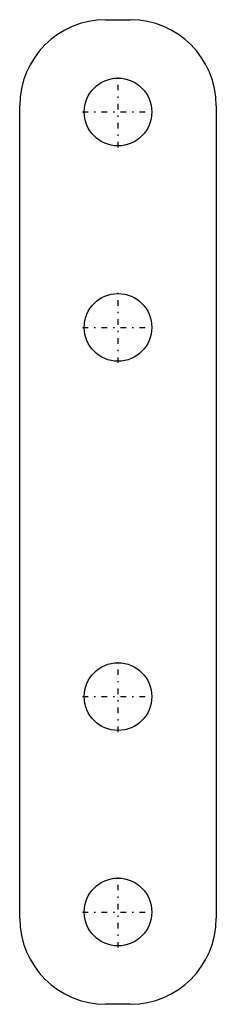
# Model space of a CAD drawing. Extents: x -8 to 8, y -7.5 to 72.5.
import ezdxf

# ---------------------------------------------------------------- set-up
doc = ezdxf.new("R2010")
doc.units = 0
doc.header["$MEASUREMENT"] = 0
doc.linetypes.add('CENTER', pattern=[1.5, 0.45, -0.5, 0.05, -0.5])
doc.layers.get('0').update_dxf_attribs({"linetype": 'CONTINUOUS'})

msp = doc.modelspace()

# ---------------------------------------------------------------- linework, layer by layer
at = {"linetype": 'Continuous'}
for p, q in [((-1, 72.5), (1, 72.5)), ((-8, -0.5), (-8, 65.5)), ((8, 65.5), (8, -0.5)), ((1, -7.5), (-1, -7.5))]:
    msp.add_line(p, q, dxfattribs=at)
at = {"linetype": 'CENTER'}
for p, q in [((0, 62.1125), (0, 67.8875)), ((-2.8875, 65), (2.8875, 65)), ((0, 44.6125), (0, 50.3875)), ((-2.8875, 47.5), (2.8875, 47.5)), ((0, 14.6125), (0, 20.3875)), ((-2.8875, 17.5), (2.8875, 17.5)), ((0, -2.8875), (0, 2.8875)), ((-2.8875, 0), (2.8875, 0))]:
    msp.add_line(p, q, dxfattribs=at)
at = {"linetype": 'Continuous'}
for centre in [(0, 65), (0, 47.5), (0, 17.5), (0, 0)]:
    msp.add_circle(centre, 2.75, dxfattribs=at)
for centre, start, end in [((-1, 65.5), 90, 180), ((1, 65.5), 0, 90), ((-1, -0.5), 180, 270), ((1, -0.5), 270, 0)]:
    msp.add_arc(centre, 7, start, end, dxfattribs=at)

doc.saveas('drawing.dxf')
